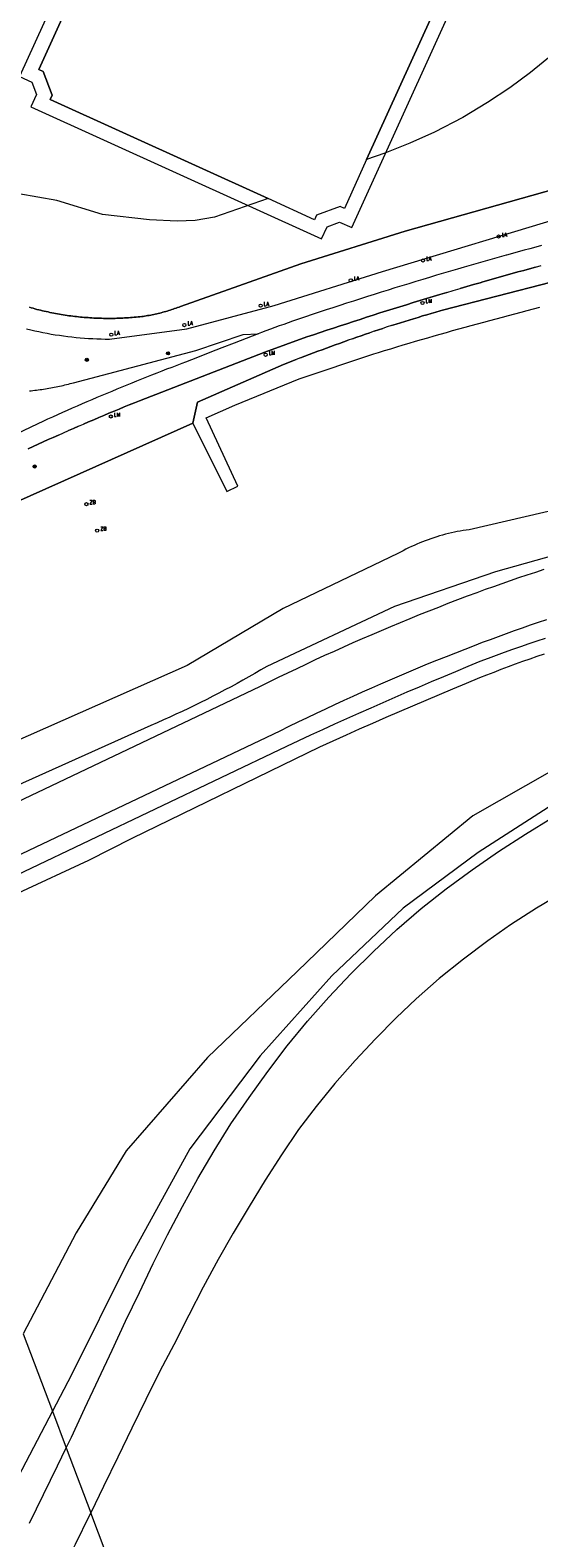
# Model space of a CAD drawing. Header units: metres. Extents: x 138165 to 154469, y 480134 to 494189.
# Tile 158 of 256: x 145849 to 145928, y 485232 to 485467. Entities that reach past the tile are written whole.
import ezdxf

# ---------------------------------------------------------------- set-up
doc = ezdxf.new("R2010")
doc.units = ezdxf.units.M
doc.header["$LTSCALE"] = 0.001
doc.header["$MEASUREMENT"] = 0
for name, color, linetype, lineweight in [('TOP-L-topo objecten punt', 7, 'Continuous', 0), ('TOP-L-topo objecten vlak', 7, 'Continuous', 0), ('TOP-L-water beschoeiing', 7, 'Continuous', 0)]:
    doc.layers.add(name, color=color, linetype=linetype, lineweight=lineweight)
doc.styles.add('Style-STANDARD', font='STANDARD.shx')

# ---------------------------------------------------------------- blocks, each defined once
blk = doc.blocks.new('24')
at = {"layer": 'TOP-L-topo objecten punt', "color": 7, "linetype": 'Continuous', "lineweight": 0}
for radius in [0.025, 0.0182, 0.0115, 0.005]:
    blk.add_circle((0, 0), radius, dxfattribs=at)
blk = doc.blocks.new('40')
at = {"layer": 'TOP-L-topo objecten punt', "color": 7, "linetype": 'Continuous', "lineweight": 0}
blk.add_circle((0, 0), 0.025, dxfattribs=at)
at = {"layer": 'TOP-L-topo objecten punt', "color": 7, "linetype": 'Continuous', "lineweight": 0, "style": 'Style-STANDARD'}
blk.add_text('LA', height=0.06, dxfattribs=at).set_placement((0.048, 0))
blk = doc.blocks.new('16')
at = {"layer": 'TOP-L-topo objecten punt', "color": 7, "linetype": 'Continuous', "lineweight": 0}
blk.add_circle((0, 0), 0.025, dxfattribs=at)
at = {"layer": 'TOP-L-topo objecten punt', "color": 7, "linetype": 'Continuous', "lineweight": 0, "style": 'Style-STANDARD'}
blk.add_text('LM', height=0.06, dxfattribs=at).set_placement((0.0483, 0))
blk = doc.blocks.new('85')
at = {"layer": 'TOP-L-topo objecten punt', "color": 7, "linetype": 'Continuous', "lineweight": 0}
blk.add_circle((0, 0), 0.025, dxfattribs=at)
at = {"layer": 'TOP-L-topo objecten punt', "color": 7, "linetype": 'Continuous', "lineweight": 0, "style": 'Style-STANDARD'}
blk.add_text('ZB', height=0.06, dxfattribs=at).set_placement((0.0483, 0))

msp = doc.modelspace()

# ---------------------------------------------------------------- linework, layer by layer
at = {"layer": 'TOP-L-topo objecten vlak', "flags": 128}
for points in [[(145885.75, 485441.01), (145877.38, 485438.13), (145874.35, 485437.58), (145871.54, 485437.5), (145867.21, 485437.71), (145859.85, 485438.55), (145852.7, 485440.73), (145843.76, 485442.26), (145836.97, 485445.48), (145831.88, 485449.89), (145828.09, 485453.34), (145823.39, 485458.49), (145817.55, 485465.31), (145812.14, 485473.03), (145808.98, 485478.91), (145807.01, 485482.01), (145805.37, 485485.71), (145802.93, 485491.26), (145800.04, 485498.02), (145799.03, 485501.04), (145796.02, 485511.28), (145792.49, 485518.69), (145788.37, 485525.51), (145785.9, 485534.56)], [(145867.56, 485505.53), (145846.9, 485460.09), (145848.8, 485459.22), (145849.53, 485457.27), (145848.67, 485455.37), (145894.11, 485434.71), (145894.97, 485436.61), (145896.93, 485437.34), (145898.83, 485436.48), (145919.48, 485481.93)], [(145868.69, 485502.53), (145849.9, 485461.21), (145850.59, 485460.9), (145851.98, 485457.18), (145851.67, 485456.5), (145885.75, 485441.01)], [(145916.48, 485480.8), (145901.16, 485447.11), (145897.7, 485439.49), (145897.02, 485439.8), (145893.3, 485438.41), (145892.98, 485437.72), (145885.75, 485441.01), (145851.67, 485456.5), (145851.98, 485457.18), (145850.59, 485460.9), (145849.9, 485461.21), (145868.69, 485502.53)], [(145901.16, 485447.11), (145916.48, 485480.8)], [(145941.8, 485475.71), (145940.11, 485473.61), (145937.7, 485470.84), (145935.37, 485468.39), (145932.97, 485466.04), (145930.14, 485463.49), (145926.8, 485460.76), (145923.53, 485458.35), (145920.03, 485456.02), (145916.18, 485453.72), (145911.79, 485451.43), (145907.92, 485449.66), (145903.98, 485448.1), (145901.16, 485447.11)], [(145901.16, 485447.11), (145897.7, 485439.49), (145897.02, 485439.8), (145893.3, 485438.41), (145892.98, 485437.72), (145885.75, 485441.01)], [(145848.43, 485424.02), (145848.72, 485423.94), (145849.01, 485423.86), (145849.3, 485423.78), (145849.59, 485423.7), (145849.88, 485423.63), (145850.17, 485423.56), (145850.47, 485423.49), (145850.76, 485423.42), (145851.05, 485423.35), (145851.35, 485423.29), (145851.64, 485423.23), (145851.94, 485423.17), (145852.23, 485423.11), (145852.53, 485423.05), (145852.83, 485423), (145853.12, 485422.95), (145853.42, 485422.9), (145853.72, 485422.85), (145854.02, 485422.8), (145854.31, 485422.76), (145854.61, 485422.71), (145854.91, 485422.67), (145855.21, 485422.64), (145855.51, 485422.6), (145855.8, 485422.56), (145856.11, 485422.53), (145856.4, 485422.5), (145856.7, 485422.47), (145857, 485422.45), (145857.3, 485422.42), (145857.6, 485422.4), (145857.9, 485422.38), (145858.2, 485422.36), (145858.51, 485422.34), (145858.81, 485422.33), (145859.11, 485422.32), (145859.41, 485422.31), (145859.71, 485422.3), (145860.01, 485422.29), (145860.31, 485422.28), (145860.61, 485422.28), (145860.91, 485422.28), (145861.21, 485422.28), (145861.52, 485422.29), (145861.82, 485422.29), (145862.12, 485422.3), (145862.42, 485422.31), (145862.72, 485422.32), (145863.02, 485422.33), (145863.32, 485422.35), (145863.62, 485422.37), (145863.92, 485422.39), (145864.22, 485422.41), (145864.52, 485422.43), (145864.82, 485422.46), (145865.12, 485422.48), (145865.42, 485422.51), (145865.72, 485422.54), (145866.02, 485422.58), (145866.2, 485422.6), (145866.44, 485422.64), (145866.68, 485422.67), (145866.92, 485422.72), (145867.16, 485422.76), (145867.39, 485422.81), (145867.63, 485422.85), (145867.87, 485422.91), (145868.11, 485422.96), (145868.34, 485423.01), (145868.58, 485423.07), (145868.82, 485423.12), (145869.05, 485423.18), (145869.29, 485423.24), (145869.52, 485423.31), (145869.75, 485423.37), (145869.99, 485423.44), (145870.22, 485423.51), (145870.45, 485423.58), (145870.68, 485423.66), (145870.91, 485423.73), (145871.14, 485423.81), (145871.37, 485423.89), (145871.6, 485423.97), (145871.83, 485424.05), (145872.04, 485424.13), (145879.58, 485426.8), (145890.86, 485430.8), (145907.17, 485435.91), (145930.67, 485442.53)], [(145996.7, 485443.59), (145970.49, 485437.65), (145930, 485427.97), (145913.04, 485423.58), (145912.64, 485423.47), (145911.95, 485423.27), (145911.26, 485423.07), (145910.57, 485422.86), (145909.88, 485422.66), (145909.19, 485422.45), (145908.5, 485422.24), (145907.82, 485422.03), (145907.13, 485421.81), (145906.44, 485421.6), (145905.76, 485421.38), (145905.07, 485421.16)], [(145847.99, 485420.65), (145848.63, 485420.49), (145849.27, 485420.35), (145849.91, 485420.21), (145850.55, 485420.08), (145851.19, 485419.96), (145851.83, 485419.84), (145852.48, 485419.74), (145853.12, 485419.64), (145853.77, 485419.55), (145854.42, 485419.46), (145855.07, 485419.39), (145855.72, 485419.32), (145856.37, 485419.26), (145857.02, 485419.2), (145857.67, 485419.16), (145858.33, 485419.12), (145858.98, 485419.09), (145859.63, 485419.07), (145860.29, 485419.06), (145860.94, 485419.05), (145873.06, 485420.65), (145886.69, 485424.31), (145903.64, 485429.62), (145933.27, 485438.57)], [(145928.5, 485433.67), (145927.59, 485433.42), (145926.68, 485433.18), (145925.77, 485432.93), (145924.86, 485432.69), (145923.95, 485432.44), (145923.05, 485432.18), (145922.96, 485432.16), (145921.87, 485431.86), (145920.78, 485431.55), (145919.69, 485431.24), (145918.6, 485430.93), (145917.51, 485430.61), (145916.43, 485430.3), (145915.34, 485429.98), (145914.25, 485429.66), (145913.17, 485429.34), (145912.08, 485429.02), (145911, 485428.7), (145909.92, 485428.37), (145908.83, 485428.04), (145907.75, 485427.71), (145906.67, 485427.38), (145905.59, 485427.04), (145904.51, 485426.71), (145903.43, 485426.37), (145902.35, 485426.03), (145901.27, 485425.69), (145900.19, 485425.34), (145899.11, 485425), (145898.03, 485424.65), (145896.96, 485424.3), (145895.88, 485423.95), (145894.81, 485423.6), (145893.73, 485423.24), (145892.66, 485422.89), (145891.58, 485422.53), (145890.51, 485422.17), (145889.58, 485421.85), (145888.88, 485421.6), (145888.19, 485421.35), (145887.49, 485421.1), (145886.8, 485420.84), (145886.1, 485420.59), (145885.41, 485420.33), (145884.71, 485420.07), (145884.22, 485419.88)], [(145927.55, 485430.29), (145926.64, 485430.04), (145925.72, 485429.8), (145924.81, 485429.54), (145923.9, 485429.29), (145922.99, 485429.04), (145922.08, 485428.78), (145921.17, 485428.52), (145920.26, 485428.26), (145919.35, 485428), (145918.9, 485427.87), (145917.85, 485427.57), (145916.8, 485427.26), (145915.76, 485426.96)], [(145915.76, 485426.96), (145916.8, 485427.26), (145917.85, 485427.57), (145918.9, 485427.87), (145919.35, 485428), (145920.26, 485428.26), (145921.17, 485428.52), (145922.08, 485428.78), (145922.99, 485429.04), (145923.9, 485429.29), (145924.81, 485429.54), (145925.72, 485429.8), (145926.64, 485430.04), (145927.55, 485430.29)], [(145927.55, 485430.29), (145928.46, 485430.54)], [(145905.07, 485421.16), (145905.76, 485421.38), (145906.44, 485421.6), (145907.13, 485421.81), (145907.82, 485422.03), (145908.5, 485422.24), (145909.19, 485422.45), (145909.88, 485422.66), (145910.57, 485422.86), (145911.26, 485423.07), (145911.95, 485423.27), (145912.64, 485423.47), (145913.04, 485423.58), (145930, 485427.97)], [(146074.13, 485425.66), (145917.2, 485389.24), (145916.73, 485389.18), (145916.26, 485389.11), (145915.8, 485389.03), (145915.33, 485388.94), (145914.87, 485388.85), (145914.4, 485388.75), (145913.94, 485388.64), (145913.48, 485388.52), (145913.03, 485388.4), (145912.57, 485388.27), (145912.12, 485388.14), (145911.67, 485387.99), (145911.22, 485387.84), (145910.77, 485387.68), (145910.33, 485387.52), (145909.89, 485387.35), (145909.45, 485387.17), (145909.01, 485386.98), (145908.58, 485386.79), (145908.15, 485386.59), (145907.72, 485386.39), (145907.3, 485386.18), (145906.88, 485385.96), (145906.46, 485385.73), (145906.05, 485385.5), (145888.1, 485376.92), (145873.09, 485368.03), (145831.48, 485349.62)], [(145913.67, 485426.34), (145912.62, 485426.02), (145911.57, 485425.71), (145910.53, 485425.39), (145909.49, 485425.08), (145908.44, 485424.76), (145907.4, 485424.43), (145906.36, 485424.11), (145905.32, 485423.78), (145904.27, 485423.46), (145903.23, 485423.13), (145902.2, 485422.79), (145901.16, 485422.46), (145900.12, 485422.13), (145899.08, 485421.79), (145898.04, 485421.45), (145897.01, 485421.11), (145895.97, 485420.77), (145894.93, 485420.42), (145893.9, 485420.07), (145892.87, 485419.72), (145891.83, 485419.38), (145885.25, 485417.02), (145865.65, 485409.4), (145864.85, 485409.08), (145864.05, 485408.76), (145863.26, 485408.43), (145862.46, 485408.1), (145861.66, 485407.78), (145860.87, 485407.45), (145860.07, 485407.11), (145859.28, 485406.78), (145858.48, 485406.44), (145857.69, 485406.1), (145856.9, 485405.76)], [(145856.9, 485405.76), (145857.69, 485406.1), (145858.48, 485406.44), (145859.28, 485406.78), (145860.07, 485407.11), (145860.87, 485407.45), (145861.66, 485407.78), (145862.46, 485408.1), (145863.26, 485408.43), (145864.05, 485408.76), (145864.85, 485409.08), (145865.65, 485409.4), (145885.25, 485417.02), (145891.83, 485419.38), (145892.87, 485419.72), (145893.9, 485420.07), (145894.93, 485420.42), (145895.97, 485420.77), (145897.01, 485421.11), (145898.04, 485421.45), (145899.08, 485421.79), (145900.12, 485422.13), (145901.16, 485422.46), (145902.2, 485422.79), (145903.23, 485423.13), (145904.27, 485423.46), (145905.32, 485423.78), (145906.36, 485424.11), (145907.4, 485424.43), (145908.44, 485424.76), (145909.49, 485425.08), (145910.53, 485425.39), (145911.57, 485425.71), (145912.62, 485426.02), (145913.67, 485426.34)], [(145913.67, 485426.34), (145914.71, 485426.65), (145915.76, 485426.96)], [(145873.98, 485405.89), (145879.29, 485395.23), (145881, 485396.06), (145876.07, 485406.71), (145880.56, 485408.74), (145890.62, 485412.86), (145902.26, 485416.74), (145902.99, 485416.96), (145903.96, 485417.26), (145904.92, 485417.55), (145905.89, 485417.84), (145906.85, 485418.13), (145907.82, 485418.42), (145908.79, 485418.71), (145909.75, 485418.99), (145910.72, 485419.27), (145911.69, 485419.55), (145912.66, 485419.83), (145913.63, 485420.1), (145914.6, 485420.38), (145915.57, 485420.65), (145916.54, 485420.92), (145917.51, 485421.19), (145918.48, 485421.46), (145919.46, 485421.72), (145920.43, 485421.98), (145921.4, 485422.24), (145922.38, 485422.5), (145923.36, 485422.76), (145924.33, 485423.02), (145925.31, 485423.27), (145926.28, 485423.52), (145927.26, 485423.77), (145928.24, 485424.02)], [(145902.33, 485420.27), (145903.02, 485420.49), (145903.7, 485420.72)], [(145903.7, 485420.72), (145903.02, 485420.49), (145902.33, 485420.27)], [(145905.07, 485421.16), (145904.39, 485420.94), (145903.7, 485420.72)], [(145884.22, 485419.88), (145882.32, 485419.15), (145880.42, 485418.41), (145878.52, 485417.67), (145876.63, 485416.93), (145874.73, 485416.18), (145872.84, 485415.44), (145872.25, 485415.22), (145871.46, 485414.92), (145870.68, 485414.62), (145869.89, 485414.32), (145869.11, 485414.01), (145868.33, 485413.71), (145867.54, 485413.4), (145866.76, 485413.09), (145865.98, 485412.78), (145865.2, 485412.47), (145864.42, 485412.15), (145863.64, 485411.84), (145862.86, 485411.52), (145862.08, 485411.2), (145861.3, 485410.87), (145860.53, 485410.55), (145859.75, 485410.22), (145858.98, 485409.9), (145858.2, 485409.57), (145857.43, 485409.23), (145856.66, 485408.9), (145855.89, 485408.57), (145855.12, 485408.23), (145854.35, 485407.89), (145853.58, 485407.55), (145852.81, 485407.21), (145852.04, 485406.86), (145851.28, 485406.52), (145850.51, 485406.17), (145849.75, 485405.82), (145813.55, 485388.53)], [(145848.42, 485410.95), (145848.7, 485410.98), (145848.98, 485411.01), (145849.26, 485411.04), (145849.54, 485411.07), (145849.82, 485411.11), (145850.1, 485411.15), (145850.38, 485411.18), (145850.66, 485411.23), (145850.94, 485411.27), (145851.22, 485411.31), (145851.49, 485411.36), (145851.77, 485411.41), (145852.05, 485411.46), (145852.32, 485411.51), (145852.6, 485411.57), (145852.88, 485411.62), (145853.15, 485411.68), (145853.43, 485411.74), (145853.7, 485411.81), (145853.97, 485411.87), (145854.25, 485411.94), (145854.52, 485412.01), (145854.79, 485412.08), (145855.07, 485412.15), (145855.34, 485412.22), (145874.43, 485417.26), (145881.83, 485419.77), (145884.22, 485419.88)], [(145890.82, 485416.12), (145891.49, 485416.38), (145892.17, 485416.63), (145892.84, 485416.89), (145893.51, 485417.14), (145894.19, 485417.39), (145894.86, 485417.64), (145895.54, 485417.89), (145896.22, 485418.14), (145896.89, 485418.38), (145897.57, 485418.62), (145898.25, 485418.86)], [(145898.25, 485418.86), (145897.57, 485418.62), (145896.89, 485418.38), (145896.22, 485418.14), (145895.54, 485417.89), (145894.86, 485417.64), (145894.19, 485417.39), (145893.51, 485417.14), (145892.84, 485416.89), (145892.17, 485416.63), (145891.49, 485416.38), (145890.82, 485416.12)], [(145898.93, 485419.1), (145898.25, 485418.86)], [(145898.93, 485419.1), (145899.61, 485419.34), (145900.29, 485419.57), (145900.97, 485419.81), (145901.65, 485420.04)], [(145901.65, 485420.04), (145900.97, 485419.81), (145900.29, 485419.57), (145899.61, 485419.34), (145898.93, 485419.1)], [(145902.33, 485420.27), (145901.65, 485420.04)], [(145761.64, 485354.41), (145816.56, 485380.47), (145839.82, 485391.27), (145846.11, 485393.45), (145873.98, 485405.89), (145874.71, 485409.21), (145888.14, 485415.06), (145888.81, 485415.33), (145889.48, 485415.59), (145890.15, 485415.86)], [(145890.15, 485415.86), (145889.48, 485415.59), (145888.81, 485415.33), (145888.14, 485415.06), (145874.71, 485409.21), (145873.98, 485405.89)], [(145890.82, 485416.12), (145890.15, 485415.86)], [(145873.98, 485405.89), (145846.11, 485393.45)], [(145852.96, 485404.04), (145852.17, 485403.68), (145851.38, 485403.33), (145850.6, 485402.98), (145849.82, 485402.62), (145849.03, 485402.26), (145848.25, 485401.9)], [(145848.25, 485401.9), (145849.03, 485402.26), (145849.82, 485402.62), (145850.6, 485402.98), (145851.38, 485403.33), (145852.17, 485403.68), (145852.96, 485404.04)], [(145852.96, 485404.04), (145853.74, 485404.39), (145854.53, 485404.73)], [(145856.11, 485405.42), (145855.32, 485405.08), (145854.53, 485404.73)], [(145854.53, 485404.73), (145855.32, 485405.08), (145856.11, 485405.42)], [(145856.11, 485405.42), (145856.9, 485405.76)], [(145944.48, 485389.18), (145921.3, 485382.66), (145905.5, 485377.24), (145885.54, 485367.85), (145884.61, 485367.31), (145883.69, 485366.78), (145882.76, 485366.25), (145881.82, 485365.72), (145880.89, 485365.21), (145879.95, 485364.69), (145879.01, 485364.19), (145878.06, 485363.69), (145877.11, 485363.2), (145876.16, 485362.71), (145875.2, 485362.23), (145874.24, 485361.76), (145873.28, 485361.29), (145872.31, 485360.83), (145871.35, 485360.38), (145870.37, 485359.93), (145869.4, 485359.49), (145868.42, 485359.05), (145867.44, 485358.62), (145833.37, 485343.33)], [(145826.93, 485337.34), (145884.48, 485364.74), (145885.92, 485365.45), (145887.37, 485366.16), (145888.81, 485366.86), (145890.27, 485367.56), (145891.72, 485368.24), (145893.18, 485368.93), (145894.64, 485369.6), (145896.11, 485370.27), (145897.58, 485370.93), (145899.05, 485371.58), (145900.52, 485372.23), (145902, 485372.87), (145903.48, 485373.5), (145904.96, 485374.13), (145906.45, 485374.74), (145907.94, 485375.36), (145909.43, 485375.96), (145910.92, 485376.56), (145912.42, 485377.15), (145913.92, 485377.73), (145915.42, 485378.31), (145916.93, 485378.88), (145918.44, 485379.44), (145919.74, 485379.92), (145921.04, 485380.38), (145922.35, 485380.84), (145923.65, 485381.3), (145924.96, 485381.75), (145926.27, 485382.19), (145927.59, 485382.62), (145928.9, 485383.05)], [(145929.26, 485375.14), (145928, 485374.72), (145926.74, 485374.29), (145925.48, 485373.85), (145924.23, 485373.41), (145922.98, 485372.96), (145921.73, 485372.51), (145920.48, 485372.04), (145919.24, 485371.58), (145917.99, 485371.1), (145916.52, 485370.53), (145915.04, 485369.96), (145913.57, 485369.37), (145912.1, 485368.78), (145910.64, 485368.19), (145909.17, 485367.59), (145907.71, 485366.98), (145906.26, 485366.36), (145904.8, 485365.74), (145903.35, 485365.11), (145901.9, 485364.47), (145900.45, 485363.83), (145899.01, 485363.18), (145897.57, 485362.53), (145896.13, 485361.87), (145894.7, 485361.2), (145893.27, 485360.52), (145891.84, 485359.84), (145890.42, 485359.15), (145888.99, 485358.46), (145887.58, 485357.76), (145830.2, 485330.48)], [(145837.27, 485330.9), (145888.7, 485355.4), (145890.57, 485356.28), (145892.44, 485357.15), (145894.32, 485358.01), (145896.19, 485358.87), (145898.07, 485359.72), (145899.95, 485360.56), (145901.84, 485361.4), (145903.73, 485362.23), (145905.62, 485363.06), (145907.51, 485363.88), (145909.41, 485364.69), (145911.31, 485365.5), (145913.21, 485366.3), (145915.12, 485367.09), (145917.02, 485367.88), (145918.93, 485368.66), (145920.2, 485369.14), (145921.46, 485369.61), (145922.73, 485370.08), (145924.01, 485370.54), (145925.28, 485370.99), (145926.56, 485371.43), (145927.84, 485371.86), (145929.12, 485372.29)], [(145846.73, 485332.47), (145857.7, 485337.56), (145864.48, 485341.01), (145893.85, 485355.3), (145895.92, 485356.23), (145897.99, 485357.16), (145900.06, 485358.09), (145902.14, 485359), (145904.22, 485359.91), (145906.3, 485360.82), (145908.39, 485361.72), (145910.48, 485362.61), (145912.57, 485363.49), (145914.66, 485364.37), (145916.76, 485365.25), (145918.85, 485366.11), (145919.97, 485366.56), (145921.08, 485366.99), (145922.2, 485367.42), (145923.32, 485367.84), (145924.44, 485368.25), (145925.57, 485368.66), (145926.7, 485369.06), (145927.83, 485369.45), (145928.96, 485369.84)], [(145970.82, 485365.46), (145955.98, 485363.62), (145943.9, 485358.2), (145930.09, 485351.53), (145917.76, 485344.52), (145902.55, 485331.98), (145890.3, 485320.18), (145876.3, 485306.69), (145863.54, 485292.12), (145855.73, 485279.29), (145847.45, 485263.51)], [(145970.82, 485365.46), (145957.11, 485359.2), (145942.55, 485352.57), (145929.52, 485345.78), (145918.58, 485338.79), (145906.88, 485330.05), (145895.73, 485319.46), (145884.51, 485306.95), (145873.5, 485292.42), (145863.71, 485274.58), (145855.02, 485257.08), (145852.03, 485251.39)], [(145854.19, 485245.68), (145854.99, 485247.36), (145857.12, 485251.88), (145859.25, 485256.4), (145861.36, 485260.93), (145863.48, 485265.46), (145865.62, 485269.98), (145867.78, 485274.49), (145870.02, 485278.97), (145872.37, 485283.39), (145874.79, 485287.77), (145877.31, 485292.09), (145879.94, 485296.35), (145882.78, 485300.48), (145885.73, 485304.53), (145888.71, 485308.54), (145891.9, 485312.41), (145895.23, 485316.15), (145898.67, 485319.78), (145902.23, 485323.3), (145905.89, 485326.72), (145909.68, 485329.99), (145913.61, 485333.09), (145917.64, 485336.06), (145921.75, 485338.92), (145925.97, 485341.61), (145930.23, 485344.22)], [(145931.68, 485332.41), (145927.69, 485330.04), (145923.64, 485327.48), (145920.12, 485324.97), (145916.3, 485322.09), (145912.52, 485319.04), (145908.92, 485315.89), (145905.77, 485312.93), (145902.56, 485309.62), (145899.38, 485306.22), (145896.18, 485302.63), (145893.24, 485299.06), (145890.49, 485295.44), (145887.83, 485291.49), (145885.31, 485287.55), (145882.77, 485283.41), (145880.27, 485279.22), (145877.95, 485275.1), (145875.61, 485270.8), (145873.34, 485266.4), (145871, 485261.79), (145868.84, 485257.67), (145866.64, 485253.21), (145864.45, 485248.74), (145862.25, 485244.22), (145860.02, 485239.61), (145858.04, 485235.51)], [(145847.45, 485263.51), (145852.03, 485251.39)], [(145852.03, 485251.39), (145846.66, 485241.12), (145837.22, 485222.67), (145822.22, 485198.43), (145807.36, 485180.81), (145789.13, 485162.78), (145763.56, 485142.38), (145735.29, 485129.42), (145712.31, 485119.1), (145688.53, 485110.31), (145665.6, 485101.9), (145639.67, 485093.76), (145618.6, 485086.2), (145592.22, 485077.85), (145568.01, 485070.67), (145552.79, 485066.67)], [(145852.03, 485251.39), (145854.19, 485245.68)], [(145848.43, 485233.87), (145850.65, 485238.35), (145852.83, 485242.84), (145854.19, 485245.68)], [(145854.19, 485245.68), (145858.04, 485235.51)], [(145858.04, 485235.51), (145857.85, 485235.12), (145855.61, 485230.57), (145853.37, 485226.1), (145850.97, 485221.44), (145848.59, 485216.98), (145846.24, 485212.53)], [(145881.43, 485173.6), (145869.73, 485204.56), (145858.04, 485235.51)]]:
    msp.add_lwpolyline(points, dxfattribs=at)
at = {"layer": 'TOP-L-water beschoeiing', "flags": 128}
for points in [[(145930.67, 485442.53), (145907.17, 485435.91), (145890.86, 485430.8), (145879.58, 485426.8), (145872.04, 485424.13), (145871.83, 485424.05), (145871.6, 485423.97)], [(145871.6, 485423.97), (145871.37, 485423.89), (145871.14, 485423.81), (145870.91, 485423.73), (145870.68, 485423.66), (145870.45, 485423.58), (145870.22, 485423.51), (145869.99, 485423.44), (145869.75, 485423.37), (145869.52, 485423.31), (145869.29, 485423.24), (145869.05, 485423.18), (145868.82, 485423.12), (145868.58, 485423.07), (145868.34, 485423.01), (145868.11, 485422.96), (145867.87, 485422.91), (145867.63, 485422.85), (145867.39, 485422.81), (145867.16, 485422.76), (145866.92, 485422.72), (145866.68, 485422.67), (145866.44, 485422.64), (145866.2, 485422.6), (145866.02, 485422.58), (145865.72, 485422.54), (145865.42, 485422.51), (145865.12, 485422.48), (145864.82, 485422.46), (145864.52, 485422.43), (145864.22, 485422.41), (145863.92, 485422.39), (145863.62, 485422.37), (145863.32, 485422.35), (145863.02, 485422.33), (145862.72, 485422.32), (145862.42, 485422.31), (145862.12, 485422.3), (145861.82, 485422.29), (145861.52, 485422.29), (145861.21, 485422.28), (145860.91, 485422.28), (145860.61, 485422.28), (145860.31, 485422.28), (145860.01, 485422.29), (145859.71, 485422.3), (145859.41, 485422.31), (145859.11, 485422.32), (145858.81, 485422.33), (145858.51, 485422.34), (145858.2, 485422.36), (145857.9, 485422.38), (145857.6, 485422.4), (145857.3, 485422.42), (145857, 485422.45), (145856.7, 485422.47), (145856.4, 485422.5), (145856.11, 485422.53), (145855.8, 485422.56), (145855.51, 485422.6), (145855.21, 485422.64), (145854.91, 485422.67), (145854.61, 485422.71), (145854.31, 485422.76), (145854.02, 485422.8), (145853.72, 485422.85), (145853.42, 485422.9), (145853.12, 485422.95), (145852.83, 485423), (145852.53, 485423.05), (145852.23, 485423.11), (145851.94, 485423.17), (145851.64, 485423.23), (145851.35, 485423.29), (145851.05, 485423.35), (145850.76, 485423.42), (145850.47, 485423.49), (145850.17, 485423.56), (145849.88, 485423.63), (145849.59, 485423.7), (145849.3, 485423.78), (145849.01, 485423.86), (145848.72, 485423.94), (145848.43, 485424.02)]]:
    msp.add_lwpolyline(points, dxfattribs=at)

# ---------------------------------------------------------------- block references
at = {"layer": 'TOP-L-topo objecten punt', "xscale": 10, "yscale": 10, "zscale": 10}
for name, p in [('40', (145921.8, 485435.09)), ('40', (145909.97, 485431.34)), ('40', (145898.68, 485428.24)), ('16', (145909.89, 485424.7)), ('40', (145884.58, 485424.27)), ('40', (145872.66, 485421.24)), ('40', (145861.23, 485419.73)), ('24', (145857.41, 485415.82)), ('24', (145870.1, 485416.82)), ('16', (145885.37, 485416.6)), ('16', (145861.16, 485406.94)), ('24', (145849.26, 485399.13)), ('85', (145857.35, 485393.24)), ('85', (145859.03, 485389.1))]:
    msp.add_blockref(name, p, dxfattribs=at)

doc.saveas('drawing.dxf')
